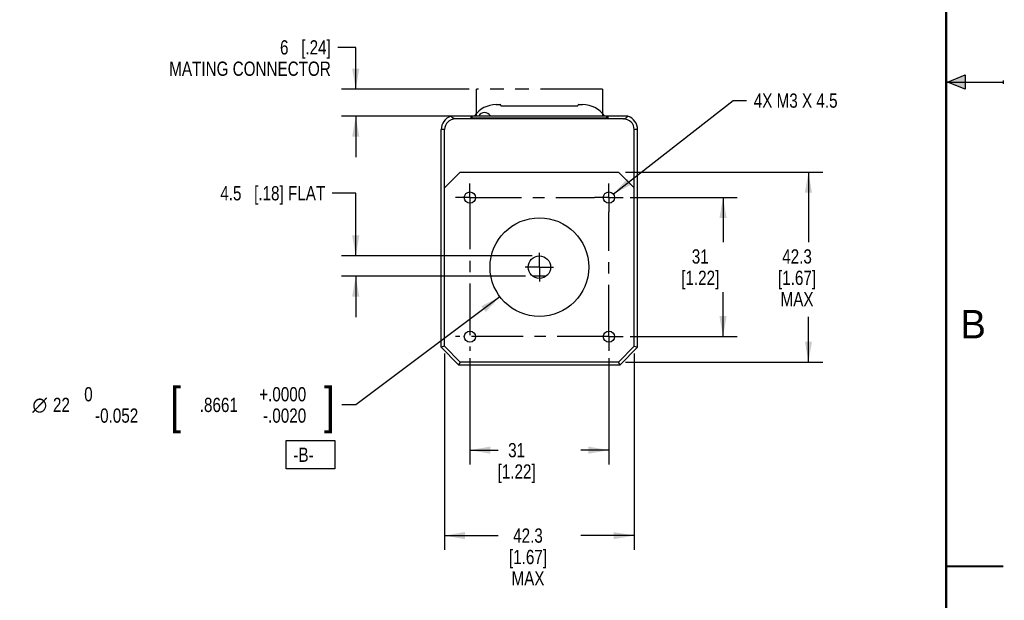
# Model space of a CAD drawing. Header units: inches. Extents: x 0 to 22, y 0 to 17.
# Tile 25 of 32: x 13.4 to 22, y 4 to 9. Entities that reach past the tile are written whole.
import ezdxf
from ezdxf.enums import TextEntityAlignment as Align

# ---------------------------------------------------------------- set-up
doc = ezdxf.new("R2010")
doc.units = ezdxf.units.IN
doc.header["$LTSCALE"] = 1.21
doc.header["$MEASUREMENT"] = 0
doc.linetypes.add('CENTER', pattern=[0.6, 0.375, -0.075, 0.075, -0.075])
doc.linetypes.add('PHANTOM', pattern=[0.8, 0.45, -0.05, 0.1, -0.05, 0.1, -0.05])
doc.layers.get('0').update_dxf_attribs({"linetype": 'CONTINUOUS'})
for name, color, linetype in [('02___PRT_ALL_AXES', 7, 'CONTINUOUS'), ('03___PRT_ALL_CURVES', 7, 'CONTINUOUS'), ('DIMENSIONS', 7, 'CONTINUOUS')]:
    doc.layers.add(name, color=color, linetype=linetype)
doc.styles.get("Standard").update_dxf_attribs({"font": 'txt', "width": 0.8})
doc.styles.add('TEXTSTYLE_1', font='gdt', dxfattribs={"width": 0.8})
doc.styles.add('TEXTSTYLE_2', font='txt')
doc.dimstyles.new('DIMSTYLE_1', dxfattribs={"dimtxt": 0.125, "dimasz": 0.18, "dimexe": 0.18, "dimexo": 0.0625, "dimgap": 0.09, "dimtad": 0, "dimtih": 1, "dimtoh": 1, "dimdec": 1, "dimdsep": 46, "dimtxsty": 'STANDARD', "dimblk": '_FILLED', "dimblk1": '_FILLED', "dimblk2": '_FILLED', "dimcen": 0.09, "dimadec": 0, "dimazin": 0, "dimtfac": 1, "dimtdec": 1, "dimtofl": 0, "dimtmove": 0, "dimatfit": 3, "dimldrblk": '_FILLED', "dimfxl": 1, "dimtolj": 1, "dimarcsym": 0})
doc.dimstyles.new('DIMSTYLE_2', dxfattribs={"dimtxt": 0.125, "dimasz": 0.18, "dimexe": 0.18, "dimexo": 0.0625, "dimgap": 0.09, "dimtad": 0, "dimtih": 1, "dimtoh": 1, "dimdec": 1, "dimdsep": 46, "dimtxsty": 'STANDARD', "dimblk": '_FILLED', "dimblk1": '_FILLED', "dimblk2": '_FILLED', "dimcen": 0.09, "dimadec": 0, "dimazin": 0, "dimtfac": 1, "dimtdec": 1, "dimtofl": 0, "dimtmove": 0, "dimatfit": 3, "dimldrblk": '_FILLED', "dimfxl": 1, "dimtolj": 1, "dimarcsym": 0})
doc.dimstyles.new('DIMSTYLE_3', dxfattribs={"dimtxt": 0.125, "dimasz": 0.18, "dimexe": 0.18, "dimexo": 0.0625, "dimgap": 0.09, "dimtad": 0, "dimtih": 1, "dimtoh": 1, "dimdec": 3, "dimdsep": 46, "dimtxsty": 'STANDARD', "dimblk": '_FILLED', "dimblk1": '_FILLED', "dimblk2": '_FILLED', "dimcen": 0.09, "dimadec": 0, "dimazin": 0, "dimtol": 1, "dimtm": 0.052, "dimtfac": 1, "dimtdec": 3, "dimtofl": 0, "dimtmove": 0, "dimatfit": 3, "dimldrblk": '_FILLED', "dimfxl": 1, "dimtolj": 1, "dimarcsym": 0})
doc.dimstyles.new('DIMSTYLE_4', dxfattribs={"dimtxt": 0.125, "dimasz": 0.18, "dimexe": 0.18, "dimexo": 0.0625, "dimgap": 0.09, "dimtad": 0, "dimtih": 1, "dimtoh": 1, "dimdsep": 46, "dimtxsty": 'STANDARD', "dimblk": '_FILLED', "dimblk1": '_FILLED', "dimblk2": '_FILLED', "dimcen": 0.09, "dimadec": 0, "dimazin": 0, "dimtp": 0.02, "dimtm": 0.02, "dimtfac": 1, "dimtofl": 0, "dimtmove": 0, "dimatfit": 3, "dimldrblk": '_FILLED', "dimfxl": 1, "dimtolj": 1, "dimarcsym": 0})

# ---------------------------------------------------------------- blocks, each defined once
blk = doc.blocks.new('_FILLED')
at = {"color": 0, "linetype": 'BYBLOCK'}
blk.add_solid([(0, 0), (-1, 0.174), (-1, -0.174)], dxfattribs=at)
blk = doc.blocks.new('*D0')
at = {"layer": 'DIMENSIONS', "color": 2, "linetype": 'CONTINUOUS'}
for p, q in [((18.7252, 7.4862), (19.665, 7.4862)), ((19.54, 7.4862), (19.54, 7.0947)), ((19.54, 6.2657), (19.54, 6.6572)), ((18.7252, 6.2657), (19.665, 6.2657))]:
    blk.add_line(p, q, dxfattribs=at)
at = {"layer": 'DIMENSIONS', "color": 2, "linetype": 'CONTINUOUS', "xscale": 0.18, "yscale": 0.18, "zscale": 0.18}
for p, rotation in [((19.54, 7.4862), 90), ((19.54, 6.2657), 270)]:
    blk.add_blockref('_FILLED', p, dxfattribs=dict(at, rotation=rotation))
at = {"layer": 'DIMENSIONS', "color": 2, "linetype": 'CONTINUOUS', "insert": (19.34, 7.0322), "char_height": 0.125, "width": 0.6, "attachment_point": 2, "line_spacing_factor": 0.9}
blk.add_mtext('31\\P[1.22]', dxfattribs=at)
blk = doc.blocks.new('*D1')
at = {"layer": 'DIMENSIONS', "color": 2, "linetype": 'CONTINUOUS'}
for p, q in [((18.6848, 7.7086), (20.415, 7.7086)), ((20.29, 7.7086), (20.29, 7.0947)), ((20.29, 6.0432), (20.29, 6.4384)), ((18.6848, 6.0432), (20.415, 6.0432))]:
    blk.add_line(p, q, dxfattribs=at)
at = {"layer": 'DIMENSIONS', "color": 2, "linetype": 'CONTINUOUS', "xscale": 0.18, "yscale": 0.18, "zscale": 0.18}
for p, rotation in [((20.29, 7.7086), 90), ((20.29, 6.0432), 270)]:
    blk.add_blockref('_FILLED', p, dxfattribs=dict(at, rotation=rotation))
at = {"layer": 'DIMENSIONS', "color": 2, "linetype": 'CONTINUOUS', "insert": (20.19, 7.0322), "char_height": 0.125, "width": 0.6, "attachment_point": 2, "line_spacing_factor": 0.9}
blk.add_mtext('42.3\\P[1.67]\\PMAX', dxfattribs=at)
blk = doc.blocks.new('*D2')
at = {"layer": 'DIMENSIONS', "color": 2, "linetype": 'CONTINUOUS'}
for p, q in [((17.3172, 6.0782), (17.3172, 5.1448)), ((18.5377, 6.0782), (18.5377, 5.1448)), ((17.3172, 5.2698), (17.565, 5.2698)), ((18.5377, 5.2698), (18.29, 5.2698))]:
    blk.add_line(p, q, dxfattribs=at)
at = {"layer": 'DIMENSIONS', "color": 2, "linetype": 'CONTINUOUS', "xscale": 0.18, "yscale": 0.18, "zscale": 0.18, "rotation": 180}
blk.add_blockref('_FILLED', (17.3172, 5.2698), dxfattribs=at)
at = {"layer": 'DIMENSIONS', "color": 2, "linetype": 'CONTINUOUS', "xscale": 0.18, "yscale": 0.18, "zscale": 0.18}
blk.add_blockref('_FILLED', (18.5377, 5.2698), dxfattribs=at)
at = {"layer": 'DIMENSIONS', "color": 2, "linetype": 'CONTINUOUS', "insert": (17.7275, 5.3323), "char_height": 0.125, "width": 0.6, "attachment_point": 2, "line_spacing_factor": 0.9}
blk.add_mtext('31\\P[1.22]', dxfattribs=at)
blk = doc.blocks.new('*D3')
at = {"layer": 'DIMENSIONS', "color": 2, "linetype": 'CONTINUOUS'}
for p, q in [((17.0948, 6.1185), (17.0948, 4.3948)), ((18.7601, 6.1185), (18.7601, 4.3948)), ((17.0948, 4.5198), (17.565, 4.5198)), ((18.7601, 4.5198), (18.29, 4.5198))]:
    blk.add_line(p, q, dxfattribs=at)
at = {"layer": 'DIMENSIONS', "color": 2, "linetype": 'CONTINUOUS', "xscale": 0.18, "yscale": 0.18, "zscale": 0.18, "rotation": 180}
blk.add_blockref('_FILLED', (17.0948, 4.5198), dxfattribs=at)
at = {"layer": 'DIMENSIONS', "color": 2, "linetype": 'CONTINUOUS', "xscale": 0.18, "yscale": 0.18, "zscale": 0.18}
blk.add_blockref('_FILLED', (18.7601, 4.5198), dxfattribs=at)
at = {"layer": 'DIMENSIONS', "color": 2, "linetype": 'CONTINUOUS', "insert": (17.8275, 4.5823), "char_height": 0.125, "width": 0.6, "attachment_point": 2, "line_spacing_factor": 0.9}
blk.add_mtext('42.3\\P[1.67]\\PMAX', dxfattribs=at)
blk = doc.blocks.new('*D4')
at = {"layer": 'DIMENSIONS', "color": 2, "linetype": 'CONTINUOUS'}
for p, q in [((16.3149, 7.5244), (16.1093, 7.5244)), ((16.3149, 6.9744), (16.3149, 7.5244)), ((17.865, 6.9744), (16.1899, 6.9744)), ((17.8059, 6.7972), (16.1899, 6.7972)), ((16.3149, 6.7972), (16.3149, 6.4372))]:
    blk.add_line(p, q, dxfattribs=at)
at = {"layer": 'DIMENSIONS', "color": 2, "linetype": 'CONTINUOUS', "xscale": 0.18, "yscale": 0.18, "zscale": 0.18}
for p, rotation in [((16.3149, 6.9744), 270), ((16.3149, 6.7972), 90)]:
    blk.add_blockref('_FILLED', p, dxfattribs=dict(at, rotation=rotation))
at = {"layer": 'DIMENSIONS', "color": 2, "linetype": 'CONTINUOUS', "insert": (16.0468, 7.5869), "char_height": 0.125, "width": 1.425, "attachment_point": 3, "line_spacing_factor": 0.9}
blk.add_mtext('4.5{\\Ftxt.shx;\\W1.000000;\\H0.125000; }[.18] FLAT', dxfattribs=at)
blk = doc.blocks.new('*D5')
at = {"layer": 'DIMENSIONS', "color": 2, "linetype": 'CONTINUOUS'}
for p, q in [((18.5765, 7.5164), (19.6299, 8.3373)), ((19.6299, 8.3373), (19.7474, 8.3373))]:
    blk.add_line(p, q, dxfattribs=at)
at = {"layer": 'DIMENSIONS', "color": 2, "linetype": 'CONTINUOUS', "xscale": 0.18, "yscale": 0.18, "zscale": 0.18, "rotation": 217.9274453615}
blk.add_blockref('_FILLED', (18.5765, 7.5164), dxfattribs=at)
at = {"layer": 'DIMENSIONS', "color": 2, "linetype": 'CONTINUOUS', "insert": (19.8099, 8.3998), "char_height": 0.125, "width": 1.1, "attachment_point": 1, "line_spacing_factor": 0.9}
blk.add_mtext('4X M3 X 4.5', dxfattribs=at)
blk = doc.blocks.new('*D6')
at = {"layer": 'DIMENSIONS', "color": 2, "linetype": 'CONTINUOUS'}
for p, q in [((17.581, 6.6161), (16.3149, 5.6669)), ((16.3149, 5.6669), (16.1924, 5.6669))]:
    blk.add_line(p, q, dxfattribs=at)
at = {"layer": 'DIMENSIONS', "color": 2, "linetype": 'CONTINUOUS', "xscale": 0.18, "yscale": 0.18, "zscale": 0.18, "rotation": 36.8618209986}
blk.add_blockref('_FILLED', (17.581, 6.6161), dxfattribs=at)
at = {"layer": 'DIMENSIONS', "color": 2, "linetype": 'CONTINUOUS', "width": 0.8}
for s, height, p in [(' 0', 0.125, (14.0049, 5.6981)), ('[', 0.3125, (14.7799, 5.5106)), ('+.0000', 0.125, (15.8799, 5.6981)), (']', 0.3125, (16.1299, 5.5106)), ('22', 0.125, (13.8049, 5.6044)), ('.8661', 0.125, (15.2799, 5.6044)), ('-0.052', 0.125, (14.4049, 5.5106)), ('-.0020', 0.125, (15.8799, 5.5106))]:
    blk.add_text(s, height=height, dxfattribs=at).set_placement(p, align=Align.RIGHT)
at = {"layer": 'DIMENSIONS', "color": 2, "linetype": 'CONTINUOUS', "style": 'TEXTSTYLE_1'}
blk.add_text('n', height=0.125, dxfattribs=at).set_placement((13.6049, 5.6044), align=Align.RIGHT)
blk = doc.blocks.new('*D10')
at = {"layer": 'DIMENSIONS', "color": 2, "linetype": 'CONTINUOUS'}
for p, q in [((11.5383, 6.9744), (11.5383, 7.2894)), ((11.5383, 7.2894), (11.6558, 7.2894)), ((10.8508, 6.9744), (11.6633, 6.9744)), ((10.8508, 6.7775), (11.6633, 6.7775)), ((11.5383, 6.7775), (11.5383, 6.4175))]:
    blk.add_line(p, q, dxfattribs=at)
at = {"layer": 'DIMENSIONS', "color": 2, "linetype": 'CONTINUOUS', "xscale": 0.18, "yscale": 0.18, "zscale": 0.18}
for p, rotation in [((11.5383, 6.9744), 270), ((11.5383, 6.7775), 90)]:
    blk.add_blockref('_FILLED', p, dxfattribs=dict(at, rotation=rotation))
at = {"layer": 'DIMENSIONS', "color": 2, "linetype": 'CONTINUOUS', "insert": (11.7183, 7.3519), "char_height": 0.125, "width": 2.1, "attachment_point": 1, "line_spacing_factor": 0.9, "style": 'TEXTSTYLE_1'}
blk.add_mtext('{\\Fgdt;n}\\Ftxt;5 +0/-.012\\P[.1969 +.0000/-.0005]', dxfattribs=at)
blk = doc.blocks.new('*D22')
at = {"layer": 'DIMENSIONS', "color": 2, "linetype": 'CONTINUOUS'}
for p, q in [((16.3149, 8.8048), (16.1585, 8.8048)), ((16.3149, 8.4368), (16.3149, 8.8048)), ((17.3118, 8.4368), (16.1899, 8.4368)), ((17.3118, 8.2006), (16.1899, 8.2006)), ((16.3149, 8.2006), (16.3149, 7.8406))]:
    blk.add_line(p, q, dxfattribs=at)
at = {"layer": 'DIMENSIONS', "color": 2, "linetype": 'CONTINUOUS', "xscale": 0.18, "yscale": 0.18, "zscale": 0.18}
for p, rotation in [((16.3149, 8.4368), 270), ((16.3149, 8.2006), 90)]:
    blk.add_blockref('_FILLED', p, dxfattribs=dict(at, rotation=rotation))
at = {"layer": 'DIMENSIONS', "color": 2, "linetype": 'CONTINUOUS', "insert": (16.096, 8.8673), "char_height": 0.125, "width": 1.6, "attachment_point": 3, "line_spacing_factor": 0.9}
blk.add_mtext('6{\\Ftxt.shx;\\W1.000000;\\H0.125000; }[.24]\\PMATING CONNECTOR', dxfattribs=at)

msp = doc.modelspace()

# ---------------------------------------------------------------- hatches: boundary and pattern name
at = {"linetype": 'CONTINUOUS'}
msp.add_hatch(color=2, dxfattribs=at).paths.add_polyline_path([(21.6663, 8.5625), (21.6663, 8.4375), (21.51, 8.5)])

# ---------------------------------------------------------------- linework, layer by layer
at = {"color": 2, "linetype": 'CONTINUOUS'}
for p, q in [((21.51, 8.5), (21.6663, 8.5625)), ((21.6663, 8.5625), (21.6663, 8.4375)), ((21.51, 8.5), (22, 8.5)), ((21.6663, 8.4375), (21.51, 8.5)), ((22, 8.515), (22, 8.485))]:
    msp.add_line(p, q, dxfattribs=at)
at = {"color": 7, "linetype": 'CONTINUOUS'}
for p, q in [((17.5475, 8.3022), (17.5823, 8.3022)), ((18.2727, 8.3022), (18.3075, 8.3022)), ((17.5903, 8.2942), (17.5903, 8.2902)), ((17.5903, 8.2902), (18.2647, 8.2902)), ((18.2647, 8.2902), (18.2647, 8.2942)), ((17.3351, 8.2006), (17.1499, 8.2006)), ((18.6657, 8.1771), (17.1893, 8.1771)), ((17.3271, 8.1857), (17.3271, 8.2006)), ((17.3271, 8.1857), (18.5279, 8.1857)), ((17.3351, 8.2006), (17.3351, 8.1857)), ((17.3355, 8.1857), (17.3355, 8.2023)), ((17.3355, 8.2023), (18.5195, 8.2023)), ((18.5195, 8.2023), (18.5195, 8.1857)), ((18.5199, 8.1857), (18.5199, 8.2006)), ((18.705, 8.2006), (18.5199, 8.2006)), ((18.5279, 8.2006), (18.5279, 8.1857)), ((17.0649, 6.1732), (17.0649, 8.0826)), ((17.0948, 8.0826), (17.0649, 8.0826)), ((17.0948, 6.181), (17.0948, 8.0826)), ((18.7601, 6.181), (18.7601, 8.0826)), ((18.79, 8.0826), (18.7601, 8.0826)), ((18.79, 6.1732), (18.79, 8.0826)), ((17.0948, 7.5708), (17.2326, 7.7086)), ((17.2326, 7.7086), (18.6223, 7.7086)), ((18.6223, 7.7086), (18.7601, 7.5708)), ((17.9865, 6.7972), (17.8684, 6.7972)), ((17.0948, 6.181), (17.0649, 6.1732)), ((17.0649, 6.1732), (17.2183, 6.0198)), ((17.2326, 6.0432), (17.0948, 6.181)), ((18.7601, 6.181), (18.6223, 6.0432)), ((18.6366, 6.0198), (18.79, 6.1732)), ((18.7601, 6.181), (18.79, 6.1732)), ((17.2326, 6.0432), (17.2183, 6.0198)), ((17.2183, 6.0198), (18.6366, 6.0198)), ((18.6223, 6.0432), (17.2326, 6.0432)), ((18.6366, 6.0198), (18.6223, 6.0432))]:
    msp.add_line(p, q, dxfattribs=at)
at = {"color": 7, "linetype": 'CONTINUOUS', "const_width": 0.02}
for points in [[(21.5, 0.5), (21.5, 16.5)], [(22, 4.25), (21.5, 4.25)]]:
    msp.add_lwpolyline(points, dxfattribs=at)
at = {"color": 7, "linetype": 'CONTINUOUS'}
for centre, radius in [((17.3172, 7.4862), 0.0492), ((18.5377, 7.4862), 0.0492), ((17.9275, 6.8759), 0.4331), ((17.9275, 6.8759), 0.0984), ((17.3172, 6.2657), 0.0492), ((18.5377, 6.2657), 0.0492)]:
    msp.add_circle(centre, radius, dxfattribs=at)
for centre, radius, start, end in [((17.5475, 8.0709), 0.2313, 90, 145.37897), ((18.3075, 8.0709), 0.2313, 34.62103, 90), ((17.446, 8.1728), 0.0591, 30.03645, 149.96355), ((17.1893, 8.0826), 0.1243, 108.46731, 180), ((17.1893, 8.0826), 0.0945, 90, 180), ((18.6657, 8.0826), 0.0945, 0, 90), ((18.6657, 8.0826), 0.1243, 0, 71.53269)]:
    msp.add_arc(centre, radius, start, end, dxfattribs=at)
for centre, major_axis, ratio, start_param, end_param in [((17.5823, 8.2942), (0.00566, 0.00566), 0.999695, -0.785246, 0.785246), ((18.2727, 8.2942), (0.00566, -0.00566), 0.999695, 2.356347, 3.926839), ((17.3351, 8.201), (0.0157, 0), 0.026186, -1.570796, -1.545811), ((18.5199, 8.201), (0.0157, 0), 0.026186, -1.595782, -1.570796)]:
    msp.add_ellipse(centre, major_axis=major_axis, ratio=ratio, start_param=start_param, end_param=end_param, dxfattribs=at)
for points in [[(17.1893, 8.1771), (17.1879, 8.1771), (17.1859, 8.1773), (17.1831, 8.1778), (17.1802, 8.1786), (17.1771, 8.1798), (17.174, 8.1814), (17.1707, 8.1833), (17.167, 8.1857), (17.1631, 8.1887), (17.1595, 8.1917), (17.1551, 8.1956), (17.1519, 8.1986), (17.1499, 8.2006)], [(18.6657, 8.1771), (18.667, 8.1771), (18.669, 8.1773), (18.6719, 8.1778), (18.6747, 8.1786), (18.6778, 8.1798), (18.6809, 8.1814), (18.6843, 8.1833), (18.6879, 8.1857), (18.6918, 8.1887), (18.6954, 8.1917), (18.6998, 8.1956), (18.703, 8.1986), (18.705, 8.2006)]]:
    msp.add_open_spline(points, degree=3, knots=[0, 0, 0, 0, 0.086839, 0.127708, 0.186331, 0.272908, 0.343474, 0.406327, 0.519615, 0.623582, 0.722103, 0.817047, 1, 1, 1, 1], dxfattribs=at)
at = {"layer": '02___PRT_ALL_AXES', "color": 7, "linetype": 'CENTER'}
for p, q in [((17.3172, 7.4862), (17.3172, 7.6112)), ((18.5377, 7.5807), (18.5377, 7.6112)), ((18.5377, 7.4862), (18.5377, 7.5807)), ((17.3172, 7.4862), (17.1922, 7.4862)), ((17.3172, 7.4862), (17.3172, 6.1591)), ((17.3172, 7.4862), (18.4127, 7.4862)), ((18.5377, 7.4862), (18.4127, 7.4862)), ((18.5377, 7.4862), (18.6492, 7.4862)), ((18.5377, 7.4862), (18.5377, 7.3612)), ((18.6492, 7.4862), (18.6627, 7.4862)), ((18.5377, 6.2657), (18.5377, 7.3612)), ((17.1966, 6.2657), (17.1922, 6.2657)), ((18.5377, 6.2657), (17.1966, 6.2657)), ((18.5377, 6.2657), (18.6627, 6.2657)), ((18.5377, 6.2657), (18.5377, 6.1407)), ((17.3172, 6.1591), (17.3172, 6.1407))]:
    msp.add_line(p, q, dxfattribs=at)
at = {"layer": '02___PRT_ALL_AXES', "color": 2, "linetype": 'CENTER'}
for q in [(17.9275, 7.0009), (17.8025, 6.8759), (18.0525, 6.8759), (17.9275, 6.7509)]:
    msp.add_line((17.9275, 6.8759), q, dxfattribs=at)
at = {"layer": '03___PRT_ALL_CURVES', "color": 4, "linetype": 'PHANTOM'}
for p, q in [((17.3743, 8.2006), (17.3743, 8.4368)), ((18.4806, 8.4368), (17.3743, 8.4368)), ((18.4806, 8.4368), (18.4806, 8.2006)), ((18.4806, 8.2006), (17.3743, 8.2006))]:
    msp.add_line(p, q, dxfattribs=at)
at = {"layer": 'DIMENSIONS', "color": 2, "linetype": 'CONTINUOUS'}
for p, q in [((15.7049, 5.1044), (15.7049, 5.3544)), ((15.7049, 5.3544), (16.1299, 5.3544)), ((16.1299, 5.3544), (16.1299, 5.1044)), ((16.1299, 5.1044), (15.7049, 5.1044))]:
    msp.add_line(p, q, dxfattribs=at)

# ---------------------------------------------------------------- texts
at = {"color": 2, "linetype": 'CONTINUOUS', "insert": (21.625, 6.5), "char_height": 0.25, "width": 0.25, "attachment_point": 1, "line_spacing_factor": 0.9, "style": 'TEXTSTYLE_2'}
msp.add_mtext('B', dxfattribs=at)
at = {"layer": 'DIMENSIONS', "color": 2, "linetype": 'CONTINUOUS', "insert": (15.7674, 5.2919), "char_height": 0.125, "width": 0.3, "attachment_point": 1, "line_spacing_factor": 0.9}
msp.add_mtext('-B-', dxfattribs=at)

# ---------------------------------------------------------------- dimensions: what is measured, and where the dimension line sits
at = {"layer": 'DIMENSIONS', "color": 2, "linetype": 'CONTINUOUS'}
for base, p1, p2, angle, text, dimstyle, picture, middle in [((16.3149, 8.2006), (17.3118, 8.4368), (17.3118, 8.2006), 270, '<>\\PMATING CONNECTOR', 'DIMSTYLE_1', '*D22', (14.446, 8.6955)), ((20.29, 6.0432), (18.6848, 7.7086), (18.6848, 6.0432), 270, '<>\\PMAX', 'DIMSTYLE_1', '*D1', (20.165, 6.7666)), ((16.3149, 6.7972), (17.865, 6.9744), (17.8059, 6.7972), 270, '<> FLAT', 'DIMSTYLE_1', '*D4', (14.9343, 7.5244)), ((11.5383, 6.9744), (10.8508, 6.7775), (10.8508, 6.9744), 90, '%%c5 +0/-.012\\P[.1969 +.0000/-.0005]', 'DIMSTYLE_4', '*D10', (12.7683, 7.18))]:
    dim = msp.add_linear_dim(base=base, p1=p1, p2=p2, angle=angle, text=text, dimstyle=dimstyle, dxfattribs=at)
    dim.commit()
    dim.dimension.update_dxf_attribs({"geometry": picture, "text_midpoint": middle, "dimtype": 160})
dim = msp.add_diameter_dim_2p(p1=(18.5765, 7.5164), p2=(18.4989, 7.4559), text='4X M3 X 4.5', dimstyle='DIMSTYLE_2', dxfattribs=at)
dim.commit()
dim.dimension.update_dxf_attribs({"geometry": '*D5', "text_midpoint": (20.3599, 8.3373), "dimtype": 163})
dim = msp.add_linear_dim(base=(19.54, 7.4862), p1=(18.7252, 6.2657), p2=(18.7252, 7.4862), angle=90, dimstyle='DIMSTYLE_1', dxfattribs=at)
dim.commit()
dim.dimension.update_dxf_attribs({"geometry": '*D0', "text_midpoint": (19.465, 6.8759), "dimtype": 160})
dim = msp.add_diameter_dim_2p(p1=(17.581, 6.6161), p2=(18.274, 7.1357), dimstyle='DIMSTYLE_3', dxfattribs=at)
dim.commit()
dim.dimension.update_dxf_attribs({"geometry": '*D6', "text_midpoint": (14.5424, 5.6669), "dimtype": 163})
dim = msp.add_linear_dim(base=(18.7601, 4.5198), p1=(17.0948, 6.1185), p2=(18.7601, 6.1185), text='<>\\PMAX', dimstyle='DIMSTYLE_1', dxfattribs=at)
dim.commit()
dim.dimension.update_dxf_attribs({"geometry": '*D3', "text_midpoint": (17.8025, 4.3167), "dimtype": 160})
dim = msp.add_linear_dim(base=(18.5377, 5.2698), p1=(17.3172, 6.0782), p2=(18.5377, 6.0782), dimstyle='DIMSTYLE_1', dxfattribs=at)
dim.commit()
dim.dimension.update_dxf_attribs({"geometry": '*D2', "text_midpoint": (17.8525, 5.1761), "dimtype": 160})

doc.saveas('drawing.dxf')
